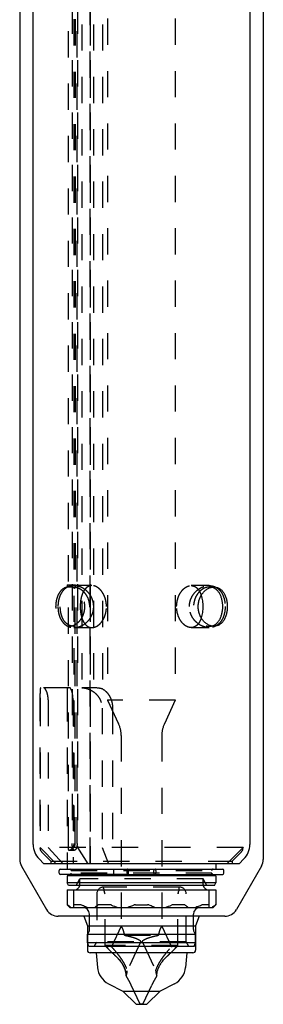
# Model space of a CAD drawing. Extents: x 71 to 101, y 80 to 226.
# Tile 1 of 2: x 78 to 96, y 80 to 153. Entities that reach past the tile are written whole.
import ezdxf

# ---------------------------------------------------------------- set-up
doc = ezdxf.new("R2010")
doc.units = 0
doc.header["$LTSCALE"] = 19.36
doc.linetypes.add('HIDDEN', pattern=[0.2, 0.1, -0.1])
doc.layers.get('0').update_dxf_attribs({"linetype": 'CONTINUOUS'})
for name, color, linetype in [('ASSI', 7, 'CONTINUOUS'), ('DEFAULT_2', 8, 'HIDDEN'), ('SUPERFICI', 7, 'CONTINUOUS')]:
    doc.layers.add(name, color=color, linetype=linetype)

msp = doc.modelspace()

# ---------------------------------------------------------------- linework, layer by layer
at = {"color": 7, "linetype": 'CONTINUOUS'}
for p, q in [((95.367, 203.731), (95.367, 92.03)), ((79.367, 92.03), (79.367, 192.781)), ((80.16, 90.616), (79.807, 90.969)), ((94.575, 90.616), (94.928, 90.969)), ((94.575, 90.616), (80.16, 90.616)), ((81.372, 90.211), (93.362, 90.211)), ((81.867, 90.616), (81.867, 90.211)), ((86.374, 90.211), (86.374, 89.831)), ((81.277, 89.926), (81.277, 90.116)), ((86.374, 89.831), (81.373, 89.831)), ((92.867, 89.711), (81.867, 89.711)), ((81.867, 89.711), (81.867, 89.211)), ((82.167, 89.711), (82.167, 89.831)), ((86.31, 89.926), (86.31, 90.116)), ((88.27, 89.926), (88.27, 90.116)), ((88.287, 89.831), (93.362, 89.831)), ((88.425, 90.116), (88.425, 89.926)), ((92.567, 89.711), (92.567, 89.831)), ((93.457, 89.926), (93.457, 90.116)), ((92.867, 89.211), (81.867, 89.211)), ((81.983, 89.011), (81.867, 89.211)), ((92.752, 89.011), (81.983, 89.011)), ((92.752, 89.011), (92.867, 89.211)), ((81.867, 88.691), (92.867, 88.691)), ((81.867, 88.691), (81.867, 87.591)), ((82.367, 87.391), (82.367, 88.691)), ((92.367, 87.391), (92.367, 88.691)), ((92.867, 88.691), (92.867, 87.591)), ((81.886, 87.591), (81.867, 87.591)), ((81.867, 87.591), (82.067, 87.391)), ((82.067, 87.391), (92.667, 87.391)), ((82.844, 87.591), (82.396, 87.591)), ((85.014, 87.591), (84.239, 87.591)), ((86.92, 87.591), (87.815, 87.591)), ((90.496, 87.591), (89.721, 87.591)), ((92.339, 87.591), (91.891, 87.591)), ((92.867, 87.591), (92.667, 87.391)), ((92.867, 87.591), (92.849, 87.591)), ((83.527, 85.757), (83.527, 86.891)), ((91.207, 85.757), (91.207, 86.891)), ((91.367, 85.391), (83.367, 85.391)), ((83.367, 84.791), (83.367, 85.391)), ((91.367, 84.791), (91.367, 85.391)), ((83.367, 84.791), (91.367, 84.791)), ((83.477, 84.491), (83.367, 84.791)), ((91.258, 84.491), (83.477, 84.491)), ((91.258, 84.491), (91.367, 84.791)), ((87.267, 80.231), (86.608, 81.645)), ((87.467, 80.231), (88.127, 81.645)), ((87.467, 80.231), (87.267, 80.231))]:
    msp.add_line(p, q, dxfattribs=at)
for centre, radius, start, end in [((80.867, 92.03), 1.5, 180, 225), ((93.867, 92.03), 1.5, 315, 360), ((81.372, 90.116), 0.095, 90, 180), ((93.362, 90.116), 0.095, 0, 90), ((81.372, 89.926), 0.095, 180, 270), ((93.362, 89.926), 0.095, 270, 360), ((82.417, 89.091), 0.4, 270, 348.46108), ((92.317, 89.091), 0.4, 191.53892, 270), ((83.027, 86.891), 0.5, 0, 90), ((87.997, 94.565), 7.561, 247.82358, 251.59728), ((86.738, 94.565), 7.561, 288.40272, 292.17642), ((91.707, 86.891), 0.5, 90, 180), ((83.027, 85.757), 0.5, 312.84364, 360), ((91.707, 85.757), 0.5, 180, 227.15636), ((79.357, 78.264), 8, 25, 30.57408), ((95.377, 78.264), 8, 149.42592, 155)]:
    msp.add_arc(centre, radius, start, end, dxfattribs=at)
for points, knots in [([(92.721, 108.166), (92.649, 108.166), (92.5, 108.186), (92.287, 108.271), (92.086, 108.407), (91.906, 108.588), (91.755, 108.808), (91.641, 109.059), (91.57, 109.332), (91.546, 109.616), (91.57, 109.899), (91.641, 110.172), (91.755, 110.423), (91.906, 110.643), (92.086, 110.824), (92.287, 110.96), (92.5, 111.045), (92.649, 111.066), (92.721, 111.066)], [0, 0, 0, 0, 0.05274, 0.108319, 0.167244, 0.229442, 0.294477, 0.361727, 0.430484, 0.5, 0.569516, 0.638273, 0.705523, 0.770558, 0.832756, 0.891681, 0.94726, 1, 1, 1, 1]), ([(92.551, 108.183), (92.612, 108.197), (92.733, 108.239), (92.897, 108.347), (93.039, 108.493), (93.158, 108.674), (93.251, 108.883), (93.319, 109.114), (93.36, 109.361), (93.373, 109.616), (93.36, 109.87), (93.319, 110.117), (93.251, 110.348), (93.158, 110.557), (93.039, 110.738), (92.897, 110.885), (92.733, 110.992), (92.612, 111.035), (92.551, 111.048)], [0, 0, 0, 0, 0.052919, 0.107138, 0.164073, 0.224628, 0.289077, 0.357091, 0.427814, 0.5, 0.572186, 0.642909, 0.710923, 0.775372, 0.835927, 0.892862, 0.947081, 1, 1, 1, 1]), ([(92.721, 111.066), (92.79, 111.066), (92.931, 111.047), (93.128, 110.962), (93.302, 110.824), (93.448, 110.64), (93.564, 110.419), (93.647, 110.169), (93.698, 109.897), (93.715, 109.616), (93.698, 109.334), (93.647, 109.063), (93.564, 108.812), (93.448, 108.591), (93.302, 108.408), (93.128, 108.27), (92.931, 108.184), (92.79, 108.166), (92.721, 108.166)], [0, 0, 0, 0, 0.05383, 0.107808, 0.163891, 0.223563, 0.287518, 0.3556, 0.426915, 0.5, 0.573085, 0.6444, 0.712482, 0.776437, 0.836109, 0.892192, 0.94617, 1, 1, 1, 1]), ([(91.78, 110.449), (91.823, 110.318), (91.867, 110.112), (91.895, 109.831), (91.9, 109.688), (91.9, 109.616)], [0, 0, 0, 0, 0.490016, 0.743785, 1, 1, 1, 1]), ([(91.9, 109.616), (91.9, 109.543), (91.895, 109.4), (91.867, 109.12), (91.823, 108.913), (91.78, 108.782)], [0, 0, 0, 0, 0.256216, 0.509984, 1, 1, 1, 1]), ([(86.326, 90.211), (86.325, 90.211), (86.323, 90.209), (86.321, 90.206), (86.319, 90.202), (86.317, 90.194), (86.314, 90.182), (86.313, 90.168), (86.31, 90.145), (86.31, 90.128), (86.31, 90.116)], [0, 0, 0, 0, 0.03749, 0.065425, 0.100822, 0.194369, 0.316788, 0.464121, 0.631265, 1, 1, 1, 1]), ([(88.287, 90.211), (88.286, 90.211), (88.284, 90.209), (88.282, 90.206), (88.28, 90.202), (88.277, 90.194), (88.275, 90.182), (88.273, 90.168), (88.271, 90.145), (88.27, 90.128), (88.27, 90.116)], [0, 0, 0, 0, 0.037489, 0.065423, 0.100818, 0.194364, 0.316782, 0.464117, 0.631263, 1, 1, 1, 1]), ([(88.425, 90.116), (88.425, 90.128), (88.424, 90.145), (88.422, 90.168), (88.42, 90.182), (88.418, 90.194), (88.416, 90.202), (88.413, 90.206), (88.412, 90.209), (88.41, 90.211), (88.408, 90.211)], [0, 0, 0, 0, 0.368735, 0.535879, 0.683213, 0.805631, 0.899178, 0.934576, 0.96251, 1, 1, 1, 1]), ([(86.31, 89.926), (86.31, 89.913), (86.31, 89.896), (86.313, 89.873), (86.314, 89.859), (86.317, 89.847), (86.319, 89.84), (86.321, 89.835), (86.323, 89.832), (86.325, 89.831), (86.326, 89.831)], [0, 0, 0, 0, 0.368735, 0.535879, 0.683213, 0.805631, 0.899178, 0.934576, 0.96251, 1, 1, 1, 1]), ([(88.27, 89.926), (88.27, 89.913), (88.271, 89.896), (88.273, 89.873), (88.275, 89.859), (88.277, 89.847), (88.28, 89.84), (88.282, 89.835), (88.284, 89.832), (88.286, 89.831), (88.287, 89.831)], [0, 0, 0, 0, 0.368738, 0.535883, 0.683218, 0.805636, 0.899182, 0.934577, 0.962511, 1, 1, 1, 1]), ([(88.408, 89.831), (88.41, 89.831), (88.412, 89.832), (88.413, 89.835), (88.416, 89.84), (88.418, 89.847), (88.42, 89.859), (88.422, 89.873), (88.424, 89.896), (88.425, 89.913), (88.425, 89.926)], [0, 0, 0, 0, 0.03749, 0.065425, 0.100822, 0.194369, 0.316788, 0.464121, 0.631265, 1, 1, 1, 1]), ([(81.925, 87.563), (81.92, 87.567), (81.911, 87.574), (81.901, 87.582), (81.894, 87.586), (81.891, 87.589), (81.888, 87.59), (81.886, 87.591), (81.886, 87.591)], [0, 0, 0, 0, 0.386014, 0.688149, 0.804024, 0.894833, 0.959973, 1, 1, 1, 1]), ([(82.158, 87.391), (82.139, 87.404), (82.059, 87.458), (81.982, 87.517), (81.925, 87.563)], [0, 0, 0, 0, 0.245589, 1, 1, 1, 1]), ([(82.396, 87.591), (82.392, 87.591), (82.384, 87.59), (82.374, 87.584), (82.368, 87.575), (82.367, 87.567), (82.367, 87.563)], [0, 0, 0, 0, 0.285491, 0.518228, 0.742318, 1, 1, 1, 1]), ([(82.941, 87.563), (82.924, 87.571), (82.892, 87.584), (82.859, 87.591), (82.844, 87.591)], [0, 0, 0, 0, 0.555008, 1, 1, 1, 1]), ([(83.345, 87.391), (83.311, 87.404), (83.175, 87.457), (83.04, 87.516), (82.941, 87.563)], [0, 0, 0, 0, 0.249375, 1, 1, 1, 1]), ([(84.15, 87.563), (84.131, 87.548), (84.055, 87.487), (83.976, 87.431), (83.916, 87.391)], [0, 0, 0, 0, 0.254437, 1, 1, 1, 1]), ([(84.239, 87.591), (84.222, 87.591), (84.19, 87.587), (84.161, 87.572), (84.15, 87.563)], [0, 0, 0, 0, 0.54252, 1, 1, 1, 1]), ([(85.143, 87.563), (85.132, 87.568), (85.091, 87.582), (85.047, 87.591), (85.014, 87.591)], [0, 0, 0, 0, 0.258265, 1, 1, 1, 1]), ([(86.794, 87.563), (86.761, 87.548), (86.628, 87.486), (86.492, 87.43), (86.39, 87.391)], [0, 0, 0, 0, 0.250663, 1, 1, 1, 1]), ([(86.92, 87.591), (86.898, 87.591), (86.854, 87.586), (86.813, 87.572), (86.794, 87.563)], [0, 0, 0, 0, 0.515193, 1, 1, 1, 1]), ([(87.941, 87.563), (87.922, 87.572), (87.881, 87.586), (87.837, 87.591), (87.815, 87.591)], [0, 0, 0, 0, 0.484807, 1, 1, 1, 1]), ([(88.345, 87.391), (88.311, 87.404), (88.175, 87.457), (88.04, 87.516), (87.941, 87.563)], [0, 0, 0, 0, 0.249375, 1, 1, 1, 1]), ([(89.721, 87.591), (89.71, 87.591), (89.666, 87.588), (89.623, 87.576), (89.592, 87.563)], [0, 0, 0, 0, 0.239516, 1, 1, 1, 1]), ([(90.585, 87.563), (90.574, 87.572), (90.545, 87.587), (90.513, 87.591), (90.496, 87.591)], [0, 0, 0, 0, 0.45748, 1, 1, 1, 1]), ([(90.819, 87.391), (90.799, 87.404), (90.719, 87.458), (90.642, 87.517), (90.585, 87.563)], [0, 0, 0, 0, 0.245589, 1, 1, 1, 1]), ([(91.794, 87.563), (91.761, 87.548), (91.628, 87.486), (91.492, 87.43), (91.39, 87.391)], [0, 0, 0, 0, 0.250663, 1, 1, 1, 1]), ([(91.891, 87.591), (91.876, 87.591), (91.842, 87.584), (91.811, 87.571), (91.794, 87.563)], [0, 0, 0, 0, 0.444992, 1, 1, 1, 1]), ([(92.367, 87.563), (92.367, 87.567), (92.367, 87.575), (92.361, 87.584), (92.351, 87.59), (92.343, 87.591), (92.339, 87.591)], [0, 0, 0, 0, 0.257682, 0.481772, 0.714509, 1, 1, 1, 1]), ([(92.81, 87.563), (92.791, 87.548), (92.715, 87.487), (92.637, 87.431), (92.577, 87.391)], [0, 0, 0, 0, 0.254437, 1, 1, 1, 1]), ([(92.849, 87.591), (92.849, 87.591), (92.847, 87.59), (92.844, 87.589), (92.84, 87.586), (92.834, 87.582), (92.823, 87.574), (92.815, 87.567), (92.81, 87.563)], [0, 0, 0, 0, 0.040027, 0.105167, 0.195976, 0.311851, 0.613986, 1, 1, 1, 1]), ([(84.75, 84.491), (84.841, 84.394), (85.07, 84.159), (85.307, 83.933), (85.451, 83.803)], [0, 0, 0, 0, 0.407557, 1, 1, 1, 1]), ([(89.284, 83.803), (89.428, 83.933), (89.665, 84.159), (89.893, 84.394), (89.985, 84.491)], [0, 0, 0, 0, 0.592443, 1, 1, 1, 1]), ([(85.451, 83.803), (85.588, 83.681), (85.777, 83.483), (85.977, 83.19), (86.093, 82.97), (86.173, 82.756), (86.219, 82.564), (86.239, 82.426), (86.244, 82.354), (86.245, 82.333)], [0, 0, 0, 0, 0.321408, 0.474832, 0.620357, 0.755232, 0.874003, 0.963938, 1, 1, 1, 1]), ([(88.49, 82.333), (88.491, 82.354), (88.496, 82.426), (88.515, 82.564), (88.562, 82.756), (88.642, 82.97), (88.758, 83.19), (88.958, 83.483), (89.147, 83.681), (89.284, 83.803)], [0, 0, 0, 0, 0.036063, 0.125999, 0.244771, 0.379646, 0.525168, 0.678592, 1, 1, 1, 1])]:
    msp.add_open_spline(points, degree=3, knots=knots, dxfattribs=at)
at = {"layer": 'ASSI', "color": 8, "linetype": 'HIDDEN'}
for p, q in [((84.867, 211.14), (84.867, 102.691)), ((89.867, 211.14), (89.867, 102.691))]:
    msp.add_line(p, q, dxfattribs=at)
at = {"layer": 'ASSI', "color": 7, "linetype": 'CONTINUOUS'}
for p, q in [((92.867, 90.616), (92.867, 90.211)), ((92.867, 89.711), (92.867, 89.211))]:
    msp.add_line(p, q, dxfattribs=at)
at = {"layer": 'DEFAULT_2', "color": 8, "linetype": 'HIDDEN'}
for p, q in [((82.95, 214.581), (82.95, 103.616)), ((83.833, 214.581), (83.833, 103.616)), ((84.479, 214.581), (84.479, 103.53)), ((81.977, 92.116), (81.977, 192.581)), ((82.246, 192.581), (82.246, 92.116)), ((82.614, 92.116), (82.614, 192.581)), ((82.638, 192.581), (82.638, 91.816)), ((83.582, 90.616), (83.582, 192.581)), ((83.584, 192.581), (83.584, 90.616)), ((82.363, 191.731), (82.364, 92.116)), ((82.455, 191.731), (82.455, 111.231)), ((83.573, 191.731), (83.573, 90.616)), ((81.867, 111.231), (82.499, 111.231)), ((81.867, 111.231), (81.867, 111.052)), ((82.499, 111.052), (81.867, 111.052)), ((82.165, 111.231), (82.165, 111.052)), ((82.202, 111.231), (82.202, 111.052)), ((83.706, 111.166), (82.374, 111.166)), ((82.465, 92.116), (82.465, 111.231)), ((82.499, 111.231), (82.499, 111.052)), ((92.37, 111.166), (91.036, 111.166)), ((92.721, 111.066), (92.386, 111.066)), ((82.349, 108.166), (82.014, 108.166)), ((82.374, 108.066), (83.706, 108.066)), ((91.036, 108.066), (92.37, 108.066)), ((92.721, 108.166), (92.386, 108.166)), ((82.06, 103.616), (79.928, 103.616)), ((83.833, 103.616), (82.95, 103.616)), ((79.867, 103.076), (79.867, 91.781)), ((79.867, 103.076), (79.868, 102.716)), ((79.868, 102.716), (79.868, 91.816)), ((80.471, 102.716), (80.471, 91.816)), ((81.867, 103.074), (81.867, 90.616)), ((81.867, 103.074), (81.868, 102.716)), ((82.31, 102.716), (82.31, 90.616)), ((89.867, 102.691), (84.867, 102.691)), ((84.867, 102.691), (85.68, 100.948)), ((89.867, 102.691), (89.055, 100.948)), ((84.453, 102.116), (84.453, 91.816)), ((85.23, 102.116), (85.23, 90.616)), ((85.867, 100.103), (85.867, 86.006)), ((88.867, 100.103), (88.867, 86.006)), ((94.867, 91.816), (79.868, 91.816)), ((79.868, 91.816), (81.068, 90.616)), ((80.471, 91.816), (81.574, 90.616)), ((82.638, 91.816), (83.395, 90.616)), ((84.453, 91.816), (84.919, 90.616)), ((94.867, 91.816), (93.667, 90.616)), ((94.867, 91.816), (94.867, 91.781)), ((79.985, 91.498), (80.667, 90.816)), ((82.055, 91.616), (82.415, 91.616)), ((94.067, 90.816), (94.75, 91.498)), ((80.667, 90.816), (94.067, 90.816)), ((80.667, 90.816), (80.667, 90.616)), ((82.167, 90.116), (82.167, 90.211)), ((92.567, 90.116), (92.567, 90.211)), ((94.067, 90.816), (94.067, 90.616)), ((82.167, 90.116), (92.567, 90.116)), ((92.567, 89.926), (82.167, 89.926)), ((82.167, 89.831), (82.167, 89.926)), ((82.529, 89.011), (82.817, 89.511)), ((91.917, 89.511), (82.817, 89.511)), ((82.817, 89.091), (82.817, 89.511)), ((85.315, 89.926), (85.315, 90.116)), ((86.374, 89.831), (88.287, 89.831)), ((92.206, 89.011), (91.917, 89.511)), ((91.917, 89.091), (91.917, 89.511)), ((92.567, 89.831), (92.567, 89.926)), ((90.167, 88.891), (84.567, 88.891)), ((84.572, 88.779), (84.572, 88.891)), ((90.162, 88.779), (90.162, 88.891)), ((84.067, 88.391), (84.067, 84.837)), ((84.66, 88.449), (84.603, 88.608)), ((84.672, 84.577), (84.672, 88.381)), ((90.062, 84.577), (90.062, 88.381)), ((90.075, 88.449), (90.132, 88.608)), ((90.667, 84.837), (90.667, 88.391)), ((85.867, 86.006), (85.155, 84.479)), ((88.867, 86.006), (89.579, 84.479)), ((86.101, 85.337), (88.634, 85.337)), ((83.867, 84.491), (84.067, 84.837)), ((90.667, 84.837), (84.067, 84.837)), ((84.681, 84.564), (84.672, 84.577)), ((90.054, 84.564), (84.681, 84.564)), ((84.695, 84.548), (84.681, 84.564)), ((87.299, 84.816), (86.313, 82.701)), ((87.299, 84.816), (87.367, 84.791)), ((87.436, 84.816), (87.367, 84.791)), ((87.436, 84.816), (88.422, 82.701)), ((90.054, 84.564), (90.039, 84.548)), ((90.062, 84.577), (90.054, 84.564)), ((90.867, 84.491), (90.667, 84.837)), ((85.263, 83.976), (85.252, 83.987)), ((85.275, 83.965), (85.263, 83.976)), ((85.338, 83.906), (85.325, 83.918)), ((86.245, 82.333), (86.245, 82.336)), ((88.49, 82.345), (88.49, 82.333))]:
    msp.add_line(p, q, dxfattribs=at)
msp.add_lwpolyline([(82.002, 91.619), (82.012, 91.618), (82.03, 91.616), (82.047, 91.616), (82.055, 91.616)], dxfattribs=at)
for centre, radius, start, end in [((82.006, 110.187), 0.879, 78.33619, 79.61312), ((82.004, 110.176), 0.891, 77.24816, 78.33659), ((82.001, 110.164), 0.902, 76.09585, 77.248), ((82.374, 110.059), 1.107, 89.97833, 98.91665), ((82.373, 109.994), 1.171, 85.52005, 89.96878), ((82.37, 109.955), 1.211, 83.8895, 85.52755), ((82.348, 108.997), 0.831, 270.06692, 278.08577), ((82.374, 109.226), 1.161, 270.0104, 274.49776), ((92.386, 108.945), 0.779, 269.96984, 282.1991), ((83.867, 100.103), 2, 0, 25), ((90.867, 100.103), 2, 155, 180), ((80.267, 91.781), 0.4, 180, 225), ((81.965, 92.116), 0.5, 276.49168, 360), ((94.467, 91.781), 0.4, 315, 360), ((82.072, 90.116), 0.095, 0, 90), ((92.662, 90.116), 0.095, 90, 180), ((82.072, 89.926), 0.095, 270, 360), ((92.662, 89.926), 0.095, 180, 270), ((82.417, 89.091), 0.4, 348.46108, 360), ((84.567, 88.391), 0.5, 90, 180), ((85.072, 88.779), 0.5, 180, 200), ((89.662, 88.779), 0.5, 340, 360), ((90.167, 88.391), 0.5, 0, 90), ((92.317, 89.091), 0.4, 180, 191.53892), ((84.472, 88.381), 0.2, 0, 20), ((90.262, 88.381), 0.2, 160, 180), ((84.567, 82.831), 1.75, 70.36797, 86.56019), ((95.91, 95.066), 15.374, 223.08501, 223.45821), ((95.845, 95.005), 15.286, 223.16283, 223.45907), ((90.167, 82.831), 1.75, 93.43981, 109.63203), ((79.139, 94.768), 14.942, 316.00712, 316.54131), ((78.867, 95.027), 15.317, 316.5411, 316.91568), ((78.864, 95.029), 15.321, 316.54127, 316.83683), ((92.482, 91.614), 10.509, 226.70596, 227.07869), ((91.736, 90.807), 9.41, 227.16116, 228.09308), ((83.141, 81.229), 3.459, 47.06908, 48.10171), ((91.594, 81.229), 3.459, 131.89829, 132.93123), ((82.54, 91.309), 10.09, 311.94132, 313.38964), ((84.567, 82.831), 1.75, 343.48629, 355.76868), ((90.167, 82.831), 1.75, 184.23132, 196.51371)]:
    msp.add_arc(centre, radius, start, end, dxfattribs=at)
for points, knots in [([(81.867, 111.052), (81.802, 111.039), (81.673, 110.996), (81.498, 110.882), (81.347, 110.724), (81.223, 110.528), (81.127, 110.302), (81.062, 110.052), (81.027, 109.787), (81.022, 109.516), (81.049, 109.249), (81.107, 108.994), (81.195, 108.76), (81.311, 108.556), (81.455, 108.387), (81.624, 108.261), (81.814, 108.183), (81.948, 108.166), (82.014, 108.166)], [0, 0, 0, 0, 0.053374, 0.108141, 0.165857, 0.227463, 0.293159, 0.362447, 0.434251, 0.507092, 0.579325, 0.649403, 0.716124, 0.778821, 0.837504, 0.89292, 0.946488, 1, 1, 1, 1]), ([(82.202, 111.152), (82.131, 111.141), (81.99, 111.104), (81.794, 111.003), (81.619, 110.859), (81.47, 110.673), (81.349, 110.448), (81.26, 110.191), (81.206, 109.91), (81.194, 109.715), (81.194, 109.616)], [0, 0, 0, 0, 0.107897, 0.216073, 0.327637, 0.44555, 0.572078, 0.707841, 0.851606, 1, 1, 1, 1]), ([(82.349, 108.166), (82.282, 108.166), (82.148, 108.183), (81.96, 108.261), (81.792, 108.387), (81.674, 108.525), (81.594, 108.653), (81.52, 108.796), (81.447, 108.994), (81.39, 109.249), (81.363, 109.516), (81.367, 109.787), (81.402, 110.052), (81.467, 110.302), (81.561, 110.528), (81.684, 110.724), (81.834, 110.882), (82.008, 110.996), (82.137, 111.039), (82.202, 111.052)], [0, 0, 0, 0, 0.053562, 0.107081, 0.162395, 0.220974, 0.251798, 0.28367, 0.350396, 0.420549, 0.49291, 0.565894, 0.637815, 0.70716, 0.772842, 0.834371, 0.891979, 0.946652, 1, 1, 1, 1]), ([(82.465, 110.942), (82.445, 110.953), (82.366, 110.994), (82.282, 111.024), (82.218, 111.04)], [0, 0, 0, 0, 0.256668, 1, 1, 1, 1]), ([(82.499, 111.052), (82.567, 111.039), (82.703, 110.997), (82.895, 110.891), (83.072, 110.744), (83.284, 110.496), (83.474, 110.111), (83.549, 109.593), (83.46, 109.077), (83.26, 108.699), (83.043, 108.459), (82.863, 108.319), (82.669, 108.22), (82.532, 108.183), (82.465, 108.174)], [0, 0, 0, 0, 0.053916, 0.110828, 0.170812, 0.233594, 0.365169, 0.501422, 0.637462, 0.768403, 0.830728, 0.89019, 0.946563, 1, 1, 1, 1]), ([(82.465, 108.29), (82.57, 108.348), (82.769, 108.506), (82.997, 108.821), (83.146, 109.201), (83.198, 109.616), (83.146, 110.03), (82.997, 110.41), (82.769, 110.725), (82.57, 110.883), (82.465, 110.942)], [0, 0, 0, 0, 0.114771, 0.238073, 0.367474, 0.5, 0.632526, 0.761928, 0.885229, 1, 1, 1, 1]), ([(83.584, 110.461), (83.519, 110.562), (83.369, 110.745), (83.098, 110.958), (82.805, 111.1), (82.6, 111.148), (82.499, 111.159)], [0, 0, 0, 0, 0.271183, 0.528903, 0.771745, 1, 1, 1, 1]), ([(83.706, 111.166), (83.671, 111.166), (83.602, 111.16), (83.501, 111.133), (83.407, 111.089), (83.287, 111.009), (83.158, 110.869), (83.037, 110.663), (82.947, 110.426), (82.884, 110.167), (82.848, 109.895), (82.84, 109.709), (82.84, 109.616)], [0, 0, 0, 0, 0.053228, 0.105965, 0.158994, 0.21306, 0.326197, 0.447918, 0.57802, 0.714835, 0.856264, 1, 1, 1, 1]), ([(84.779, 109.616), (84.779, 109.709), (84.766, 109.896), (84.709, 110.17), (84.615, 110.43), (84.486, 110.667), (84.35, 110.84), (84.226, 110.956), (84.098, 111.052), (83.958, 111.123), (83.813, 111.159), (83.741, 111.166), (83.706, 111.166)], [0, 0, 0, 0, 0.136223, 0.27169, 0.405488, 0.536425, 0.662868, 0.723903, 0.783129, 0.895271, 0.948471, 1, 1, 1, 1]), ([(89.964, 109.616), (89.964, 109.709), (89.977, 109.896), (90.033, 110.17), (90.127, 110.43), (90.256, 110.667), (90.393, 110.84), (90.516, 110.956), (90.644, 111.052), (90.784, 111.123), (90.928, 111.159), (91, 111.166), (91.036, 111.166)], [0, 0, 0, 0, 0.13628, 0.2718, 0.405641, 0.536604, 0.66305, 0.724076, 0.783284, 0.895364, 0.94852, 1, 1, 1, 1]), ([(90.908, 109.616), (90.908, 109.725), (90.932, 109.942), (91.033, 110.249), (91.191, 110.523), (91.39, 110.754), (91.619, 110.935), (91.864, 111.067), (92.116, 111.147), (92.287, 111.166), (92.37, 111.166)], [0, 0, 0, 0, 0.13923, 0.27668, 0.410761, 0.540214, 0.664111, 0.781957, 0.89371, 1, 1, 1, 1]), ([(91.036, 111.166), (91.078, 111.166), (91.163, 111.157), (91.285, 111.116), (91.397, 111.051), (91.498, 110.963), (91.587, 110.856), (91.691, 110.688), (91.749, 110.547), (91.78, 110.449)], [0, 0, 0, 0, 0.115077, 0.229332, 0.345322, 0.46524, 0.590401, 0.721374, 1, 1, 1, 1]), ([(92.386, 111.066), (92.314, 111.066), (92.165, 111.045), (91.951, 110.96), (91.749, 110.824), (91.568, 110.643), (91.417, 110.423), (91.302, 110.172), (91.23, 109.899), (91.206, 109.616), (91.23, 109.332), (91.302, 109.059), (91.417, 108.808), (91.568, 108.588), (91.749, 108.407), (91.951, 108.271), (92.165, 108.186), (92.314, 108.166), (92.386, 108.166)], [0, 0, 0, 0, 0.052713, 0.108345, 0.167355, 0.229623, 0.294684, 0.361905, 0.430586, 0.5, 0.569414, 0.638095, 0.705316, 0.770377, 0.832645, 0.891655, 0.947287, 1, 1, 1, 1]), ([(92.37, 111.166), (92.45, 111.166), (92.609, 111.149), (92.837, 111.069), (93.042, 110.936), (93.219, 110.75), (93.363, 110.517), (93.469, 110.243), (93.534, 109.938), (93.548, 109.724), (93.548, 109.616)], [0, 0, 0, 0, 0.11053, 0.219292, 0.329792, 0.445804, 0.570592, 0.705643, 0.85003, 1, 1, 1, 1]), ([(92.551, 111.048), (92.538, 111.051), (92.483, 111.061), (92.428, 111.066), (92.386, 111.066)], [0, 0, 0, 0, 0.248743, 1, 1, 1, 1]), ([(83.837, 109.616), (83.837, 109.691), (83.826, 109.842), (83.776, 110.063), (83.696, 110.271), (83.624, 110.4), (83.584, 110.461)], [0, 0, 0, 0, 0.253821, 0.506064, 0.755235, 1, 1, 1, 1]), ([(81.194, 109.616), (81.194, 109.507), (81.208, 109.294), (81.273, 108.988), (81.379, 108.714), (81.523, 108.481), (81.701, 108.295), (81.906, 108.162), (82.134, 108.083), (82.294, 108.066), (82.374, 108.066)], [0, 0, 0, 0, 0.149868, 0.294171, 0.429167, 0.55394, 0.669979, 0.78054, 0.889384, 1, 1, 1, 1]), ([(82.84, 109.616), (82.84, 109.522), (82.848, 109.336), (82.884, 109.064), (82.947, 108.805), (83.037, 108.568), (83.158, 108.362), (83.287, 108.223), (83.407, 108.142), (83.501, 108.098), (83.602, 108.072), (83.671, 108.066), (83.706, 108.066)], [0, 0, 0, 0, 0.143736, 0.285166, 0.42198, 0.552082, 0.673803, 0.786939, 0.841006, 0.894035, 0.946772, 1, 1, 1, 1]), ([(83.584, 108.77), (83.624, 108.831), (83.696, 108.96), (83.776, 109.169), (83.826, 109.389), (83.837, 109.54), (83.837, 109.616)], [0, 0, 0, 0, 0.244765, 0.493937, 0.746179, 1, 1, 1, 1]), ([(83.706, 108.066), (83.741, 108.066), (83.813, 108.072), (83.958, 108.108), (84.098, 108.179), (84.226, 108.275), (84.35, 108.392), (84.486, 108.564), (84.615, 108.802), (84.709, 109.061), (84.766, 109.335), (84.779, 109.522), (84.779, 109.616)], [0, 0, 0, 0, 0.051529, 0.104729, 0.216871, 0.276097, 0.337132, 0.463575, 0.594512, 0.72831, 0.863777, 1, 1, 1, 1]), ([(91.036, 108.066), (91, 108.066), (90.928, 108.072), (90.784, 108.108), (90.644, 108.179), (90.516, 108.275), (90.393, 108.392), (90.256, 108.564), (90.127, 108.802), (90.033, 109.061), (89.977, 109.335), (89.964, 109.522), (89.964, 109.616)], [0, 0, 0, 0, 0.05148, 0.104636, 0.216716, 0.275924, 0.33695, 0.463396, 0.594359, 0.7282, 0.86372, 1, 1, 1, 1]), ([(92.37, 108.066), (92.287, 108.066), (92.116, 108.084), (91.864, 108.164), (91.619, 108.296), (91.39, 108.478), (91.191, 108.708), (91.033, 108.982), (90.932, 109.289), (90.908, 109.507), (90.908, 109.616)], [0, 0, 0, 0, 0.10629, 0.218043, 0.335889, 0.459786, 0.589239, 0.72332, 0.86077, 1, 1, 1, 1]), ([(93.548, 109.616), (93.548, 109.507), (93.534, 109.294), (93.469, 108.988), (93.363, 108.714), (93.219, 108.481), (93.042, 108.295), (92.837, 108.162), (92.609, 108.083), (92.45, 108.066), (92.37, 108.066)], [0, 0, 0, 0, 0.14997, 0.294357, 0.429408, 0.554196, 0.670208, 0.780708, 0.88947, 1, 1, 1, 1]), ([(82.465, 108.069), (82.568, 108.077), (82.78, 108.121), (83.028, 108.237), (83.216, 108.366), (83.399, 108.523), (83.517, 108.666), (83.584, 108.77)], [0, 0, 0, 0, 0.227531, 0.469974, 0.597221, 0.728208, 1, 1, 1, 1]), ([(91.78, 108.782), (91.749, 108.684), (91.691, 108.543), (91.587, 108.376), (91.498, 108.269), (91.397, 108.181), (91.285, 108.115), (91.163, 108.075), (91.078, 108.066), (91.036, 108.066)], [0, 0, 0, 0, 0.278626, 0.409599, 0.53476, 0.654678, 0.770668, 0.884922, 1, 1, 1, 1]), ([(82.014, 108.166), (82.028, 108.166), (82.085, 108.167), (82.142, 108.175), (82.184, 108.183)], [0, 0, 0, 0, 0.247142, 1, 1, 1, 1]), ([(82.184, 108.183), (82.232, 108.193), (82.329, 108.222), (82.42, 108.265), (82.465, 108.29)], [0, 0, 0, 0, 0.490515, 1, 1, 1, 1]), ([(79.928, 103.616), (79.925, 103.616), (79.918, 103.614), (79.91, 103.606), (79.903, 103.595), (79.896, 103.579), (79.891, 103.559), (79.886, 103.536), (79.881, 103.508), (79.876, 103.462), (79.872, 103.395), (79.869, 103.302), (79.868, 103.194), (79.867, 103.117), (79.867, 103.076)], [0, 0, 0, 0, 0.016249, 0.035077, 0.05893, 0.088965, 0.125711, 0.169426, 0.220265, 0.278333, 0.41645, 0.584137, 0.779847, 1, 1, 1, 1]), ([(80.471, 102.716), (80.471, 102.779), (80.465, 102.902), (80.44, 103.077), (80.401, 103.235), (80.353, 103.368), (80.3, 103.473), (80.251, 103.541), (80.211, 103.58), (80.184, 103.6), (80.157, 103.612), (80.139, 103.616), (80.13, 103.616)], [0, 0, 0, 0, 0.186504, 0.364064, 0.525406, 0.665609, 0.781989, 0.874792, 0.912875, 0.945867, 0.974489, 1, 1, 1, 1]), ([(81.912, 103.616), (81.909, 103.616), (81.905, 103.614), (81.901, 103.609), (81.896, 103.602), (81.892, 103.59), (81.887, 103.571), (81.883, 103.548), (81.879, 103.521), (81.876, 103.489), (81.873, 103.44), (81.87, 103.371), (81.868, 103.244), (81.867, 103.143), (81.867, 103.074)], [0, 0, 0, 0, 0.013861, 0.02254, 0.03293, 0.059482, 0.094084, 0.136607, 0.186709, 0.243969, 0.307934, 0.454099, 0.621282, 1, 1, 1, 1]), ([(82.31, 102.716), (82.31, 102.77), (82.306, 102.877), (82.292, 103.035), (82.269, 103.184), (82.242, 103.301), (82.216, 103.386), (82.196, 103.442), (82.175, 103.491), (82.152, 103.533), (82.13, 103.568), (82.107, 103.594), (82.084, 103.611), (82.067, 103.616), (82.06, 103.616)], [0, 0, 0, 0, 0.168093, 0.332679, 0.490193, 0.636186, 0.703038, 0.764726, 0.820617, 0.870117, 0.912717, 0.948135, 0.976668, 1, 1, 1, 1]), ([(82.95, 103.616), (83.126, 103.616), (83.399, 103.56), (83.728, 103.394), (83.962, 103.218), (84.166, 102.995), (84.326, 102.73), (84.429, 102.432), (84.453, 102.221), (84.453, 102.116)], [0, 0, 0, 0, 0.225896, 0.34605, 0.470627, 0.59915, 0.730866, 0.864847, 1, 1, 1, 1]), ([(84.479, 103.53), (84.427, 103.544), (84.216, 103.596), (83.997, 103.616), (83.833, 103.616)], [0, 0, 0, 0, 0.247584, 1, 1, 1, 1]), ([(84.479, 103.53), (84.597, 103.472), (84.816, 103.301), (85.052, 102.955), (85.198, 102.549), (85.23, 102.26), (85.23, 102.116)], [0, 0, 0, 0, 0.235312, 0.48447, 0.740817, 1, 1, 1, 1]), ([(81.963, 91.679), (81.963, 91.705), (81.964, 91.748), (81.968, 91.809), (81.973, 91.884), (81.977, 91.987), (81.977, 92.072), (81.977, 92.116)], [0, 0, 0, 0, 0.181116, 0.294328, 0.419991, 0.69947, 1, 1, 1, 1]), ([(81.963, 91.679), (81.963, 91.671), (81.964, 91.656), (81.97, 91.639), (81.977, 91.629), (81.987, 91.622), (81.996, 91.619), (82.002, 91.619)], [0, 0, 0, 0, 0.302288, 0.547109, 0.655918, 0.762868, 1, 1, 1, 1]), ([(82.021, 91.619), (82.031, 91.62), (82.052, 91.625), (82.098, 91.642), (82.132, 91.663), (82.154, 91.679)], [0, 0, 0, 0, 0.200707, 0.438765, 1, 1, 1, 1]), ([(82.364, 92.116), (82.364, 92.072), (82.355, 91.984), (82.312, 91.861), (82.244, 91.757), (82.185, 91.701), (82.154, 91.679)], [0, 0, 0, 0, 0.263376, 0.521455, 0.769565, 1, 1, 1, 1]), ([(82.299, 91.744), (82.289, 91.77), (82.273, 91.827), (82.258, 91.918), (82.248, 92.015), (82.246, 92.082), (82.246, 92.116)], [0, 0, 0, 0, 0.223557, 0.470432, 0.731647, 1, 1, 1, 1]), ([(82.415, 91.616), (82.409, 91.616), (82.398, 91.617), (82.381, 91.624), (82.364, 91.636), (82.343, 91.657), (82.32, 91.693), (82.305, 91.726), (82.299, 91.744)], [0, 0, 0, 0, 0.094835, 0.193508, 0.300003, 0.416791, 0.68493, 1, 1, 1, 1]), ([(82.614, 92.116), (82.614, 92.085), (82.611, 92.026), (82.601, 91.938), (82.584, 91.855), (82.561, 91.779), (82.532, 91.714), (82.502, 91.669), (82.475, 91.642), (82.456, 91.627), (82.436, 91.618), (82.422, 91.616), (82.415, 91.616)], [0, 0, 0, 0, 0.158243, 0.313584, 0.463099, 0.603225, 0.72939, 0.837779, 0.884748, 0.926911, 0.964873, 1, 1, 1, 1]), ([(82.002, 91.619), (82.004, 91.618), (82.01, 91.618), (82.017, 91.618), (82.021, 91.619)], [0, 0, 0, 0, 0.228373, 1, 1, 1, 1]), ([(85.315, 90.116), (85.315, 90.13), (85.318, 90.156), (85.331, 90.188), (85.351, 90.207), (85.367, 90.211), (85.375, 90.211)], [0, 0, 0, 0, 0.355685, 0.624545, 0.824351, 1, 1, 1, 1]), ([(85.375, 89.831), (85.367, 89.831), (85.351, 89.834), (85.331, 89.853), (85.318, 89.885), (85.315, 89.911), (85.315, 89.926)], [0, 0, 0, 0, 0.17559, 0.375322, 0.644147, 1, 1, 1, 1]), ([(85.867, 86.006), (85.877, 85.989), (85.91, 85.926), (85.973, 85.792), (86.046, 85.585), (86.084, 85.424), (86.101, 85.337)], [0, 0, 0, 0, 0.079282, 0.301702, 0.624701, 1, 1, 1, 1]), ([(88.634, 85.337), (88.651, 85.424), (88.689, 85.585), (88.762, 85.792), (88.825, 85.926), (88.858, 85.989), (88.867, 86.006)], [0, 0, 0, 0, 0.375299, 0.698298, 0.920718, 1, 1, 1, 1]), ([(86.101, 85.337), (86.172, 85.322), (86.319, 85.29), (86.539, 85.237), (86.722, 85.187), (86.863, 85.142), (86.959, 85.108), (87.047, 85.072), (87.123, 85.036), (87.188, 84.998), (87.239, 84.959), (87.276, 84.919), (87.297, 84.879), (87.303, 84.843), (87.3, 84.823), (87.299, 84.816)], [0, 0, 0, 0, 0.160255, 0.329216, 0.4965, 0.576141, 0.651292, 0.720658, 0.783097, 0.837763, 0.884294, 0.923077, 0.955476, 0.983239, 1, 1, 1, 1]), ([(87.436, 84.816), (87.435, 84.823), (87.432, 84.843), (87.438, 84.879), (87.459, 84.919), (87.496, 84.959), (87.547, 84.998), (87.612, 85.036), (87.688, 85.072), (87.776, 85.108), (87.872, 85.142), (88.012, 85.187), (88.196, 85.237), (88.416, 85.29), (88.563, 85.322), (88.634, 85.337)], [0, 0, 0, 0, 0.016762, 0.044525, 0.076923, 0.115706, 0.162237, 0.216902, 0.279341, 0.348707, 0.423859, 0.503499, 0.670784, 0.839745, 1, 1, 1, 1]), ([(85.252, 83.987), (85.198, 84.038), (85.028, 84.203), (84.862, 84.372), (84.75, 84.491)], [0, 0, 0, 0, 0.312988, 1, 1, 1, 1]), ([(85.155, 84.479), (85.228, 84.398), (85.375, 84.231), (85.597, 83.962), (85.817, 83.67), (86.018, 83.365), (86.174, 83.079), (86.266, 82.858), (86.303, 82.738), (86.313, 82.701)], [0, 0, 0, 0, 0.153037, 0.311361, 0.489396, 0.665628, 0.823626, 0.946613, 1, 1, 1, 1]), ([(88.422, 82.701), (88.432, 82.738), (88.469, 82.858), (88.561, 83.079), (88.717, 83.365), (88.918, 83.67), (89.138, 83.962), (89.36, 84.231), (89.506, 84.398), (89.579, 84.479)], [0, 0, 0, 0, 0.053388, 0.176375, 0.334373, 0.510604, 0.688639, 0.846962, 1, 1, 1, 1]), ([(89.889, 84.39), (89.861, 84.361), (89.724, 84.22), (89.584, 84.083), (89.471, 83.976)], [0, 0, 0, 0, 0.207317, 1, 1, 1, 1]), ([(86.245, 82.336), (86.24, 82.412), (86.223, 82.554), (86.17, 82.763), (86.094, 82.966), (85.986, 83.175), (85.799, 83.453), (85.624, 83.643), (85.497, 83.761)], [0, 0, 0, 0, 0.139757, 0.258089, 0.391102, 0.534075, 0.68455, 1, 1, 1, 1])]:
    msp.add_open_spline(points, degree=3, knots=knots, dxfattribs=at)
at = {"layer": 'SUPERFICI', "color": 6, "linetype": 'CONTINUOUS'}
for p, q in [((78.367, 203.731), (78.367, 90.931)), ((96.367, 203.731), (96.367, 90.931)), ((78.501, 90.431), (80.349, 87.231)), ((96.233, 90.431), (94.386, 87.231)), ((93.52, 86.731), (81.215, 86.731)), ((83.113, 86.731), (83.367, 86.031)), ((91.622, 86.731), (91.367, 86.031)), ((83.367, 86.031), (91.367, 86.031)), ((83.367, 86.031), (83.367, 84.231)), ((91.367, 86.031), (91.367, 84.231)), ((91.167, 84.031), (83.567, 84.031)), ((84.017, 84.031), (84.111, 82.959)), ((90.717, 84.031), (90.624, 82.959)), ((84.925, 81.753), (85.986, 81.213)), ((89.81, 81.753), (88.749, 81.213)), ((85.986, 81.213), (88.749, 81.213)), ((85.986, 81.213), (86.967, 80.231)), ((88.749, 81.213), (87.767, 80.231)), ((86.967, 80.231), (87.767, 80.231))]:
    msp.add_line(p, q, dxfattribs=at)
for centre, radius, start, end in [((79.367, 90.931), 1, 180, 210), ((95.367, 90.931), 1, 330, 360), ((81.215, 87.731), 1, 210, 270), ((93.52, 87.731), 1, 270, 330), ((83.567, 84.231), 0.2, 180, 270), ((91.167, 84.231), 0.2, 270, 360), ((85.606, 83.09), 1.5, 185, 243), ((89.129, 83.09), 1.5, 297, 355)]:
    msp.add_arc(centre, radius, start, end, dxfattribs=at)

doc.saveas('drawing.dxf')
